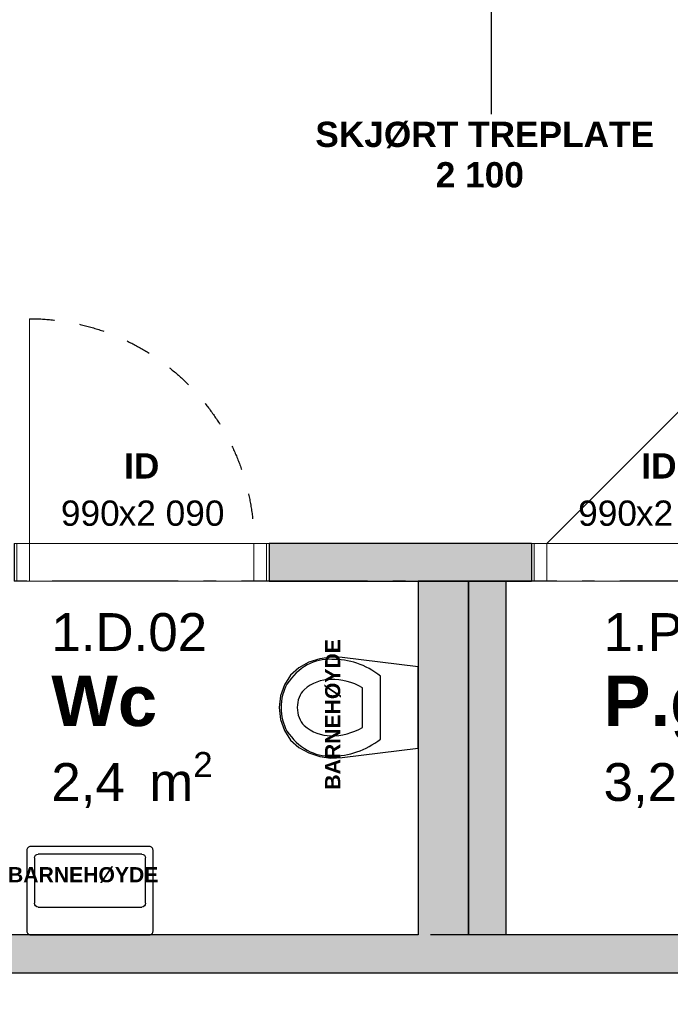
# Model space of a CAD drawing. Header units: millimetres. Extents: x 269 to 62306, y -15633 to 20300.
# Tile 13 of 90: x 15521 to 18100, y -4050 to -151. Entities that reach past the tile are written whole.
import ezdxf
from ezdxf.enums import TextEntityAlignment as Align

# ---------------------------------------------------------------- set-up
doc = ezdxf.new("R2010")
doc.units = ezdxf.units.MM
doc.header["$LTSCALE"] = 0.5
doc.header["$MEASUREMENT"] = 0
for name, pattern in [('Akselinje', [1500, 1000, -200, 100, -200]), ('PLINE', [0]), ('Stipling', [400, 200, -200])]:
    doc.linetypes.add(name, pattern=pattern)
doc.layers.add('234- Vinduer_ dører_ porter(Nye konstruksjoner)', color=7, linetype='Continuous', lineweight=0)
for name, color, linetype in [('241- Bærende innervegger (Skravur)(Nye konstruksjoner)', 7, 'Continuous'), ('241- Bærende innervegger(Nye konstruksjoner)', 7, 'Continuous'), ('242- Ikke-bærende innervegger (Skravur)(Nye konstruksjoner)', 7, 'Continuous'), ('242- Ikke-bærende innervegger(Nye konstruksjoner)', 7, 'Continuous'), ('244- Vinduer_ dører_ foldevegger(Nye konstruksjoner)', 7, 'Continuous'), ('245- Skjørt tekst', 7, 'Continuous'), ('315---A Utstyr for sanitærinstallasjoner(Nye konstruksjoner)', 7, 'Continuous'), ('82-- Modullinjer(Nye konstruksjoner)', 7, 'Continuous'), ('852- Teknisk_symbolsk informasjon_ bygning(Nye konstruksjoner)', 7, 'Continuous'), ('862- M___Nettoareal(Nye konstruksjoner)', 7, 'Continuous'), ('862- M___Nettoareal(Tekst)(Nye konstruksjoner)', 7, 'Continuous'), ('Sanitærlabel', 7, 'Continuous')]:
    doc.layers.add(name, color=color, linetype=linetype)
doc.styles.add('GENERATED_STYLE_1', font='Arial.ttf')
doc.styles.add('GENERATED_STYLE_2', font='Arial Bold.ttf')

# ---------------------------------------------------------------- blocks, each defined once
blk = doc.blocks.new('Wc_1.D.02_50', base_point=(15949.9, -2859.5))
at = {"layer": '862- M___Nettoareal(Tekst)(Nye konstruksjoner)', "insert": (15646.9, -3050.9), "char_height": 150, "attachment_point": 1, "style": 'GENERATED_STYLE_1'}
blk.add_mtext('\\A1;{\\pql;\\pt0,100;\\fArial|b0|i0|c0|p0;\\W1.000000;2,4\\fArial|b0|i0|c0|p0;\\W1.000000;\\A1{\\H.66x;\\S^  ;}\\fArial|b0|i0|c0|p0;\\W1.000000; m\\fArial|b0|i0|c0|p0;\\W1.000000;\\A1{\\H.66x;\\S2^  ;}}', dxfattribs=at)
at = {"layer": '862- M___Nettoareal(Tekst)(Nye konstruksjoner)'}
for tag, height, style, p in [('ROOM_NUMBER', 150, 'GENERATED_STYLE_1', (15646.9, -2500.9)), ('ROOM_NAME', 200, 'GENERATED_STYLE_2', (15646.9, -2748.1))]:
    blk.add_attdef(tag, text='', height=height, dxfattribs=dict(at, style=style)).set_placement(p, align=Align.TOP_LEFT)
blk = doc.blocks.new('P.gard_1.P.13_51', base_point=(18244.4, -2859.5))
at = {"layer": '862- M___Nettoareal(Tekst)(Nye konstruksjoner)', "insert": (17835.4, -3050.9), "char_height": 150, "attachment_point": 1, "style": 'GENERATED_STYLE_1'}
blk.add_mtext('\\A1;{\\pql;\\pt0,100;\\fArial|b0|i0|c0|p0;\\W1.000000;3,2\\fArial|b0|i0|c0|p0;\\W1.000000;\\A1{\\H.66x;\\S^  ;}\\fArial|b0|i0|c0|p0;\\W1.000000; m\\fArial|b0|i0|c0|p0;\\W1.000000;\\A1{\\H.66x;\\S2^  ;}}', dxfattribs=at)
at = {"layer": '862- M___Nettoareal(Tekst)(Nye konstruksjoner)'}
for tag, height, style, p in [('ROOM_NUMBER', 150, 'GENERATED_STYLE_1', (17835.4, -2500.9)), ('ROOM_NAME', 200, 'GENERATED_STYLE_2', (17835.4, -2748.1))]:
    blk.add_attdef(tag, text='', height=height, dxfattribs=dict(at, style=style)).set_placement(p, align=Align.TOP_LEFT)
blk = doc.blocks.new('Dør_9')
at = {"layer": '234- Vinduer_ dører_ porter(Nye konstruksjoner)', "linetype": 'PLINE'}
for p, q in [((445, 0), (445, 890)), ((-505, 0), (505, 0)), ((-495, 0), (-505, 0)), ((-505, 0), (-505, -150)), ((-445, 0), (-495, 0)), ((-495, 0), (-495, -150)), ((-445, 0), (445, 0)), ((-445, -150), (-445, 0)), ((495, 0), (445, 0)), ((445, 0), (445, -150)), ((495, 0), (505, 0)), ((495, -150), (495, 0)), ((505, 0), (505, -150)), ((-505, -150), (505, -150)), ((-495, -150), (-505, -150)), ((-495, -150), (-445, -150)), ((445, -150), (-445, -150)), ((445, -150), (495, -150)), ((495, -150), (505, -150))]:
    blk.add_line(p, q, dxfattribs=at)
at = {"layer": '244- Vinduer_ dører_ foldevegger(Nye konstruksjoner)', "linetype": 'PLINE'}
for p, q in [((-505, 0), (-505, -150)), ((-505, 0), (-505, -150)), ((505, 0), (505, -150)), ((505, 0), (505, -150))]:
    blk.add_line(p, q, dxfattribs=at)
at = {"layer": '244- Vinduer_ dører_ foldevegger(Nye konstruksjoner)', "linetype": 'Stipling'}
blk.add_arc((445, 0), 890, 90, 180, dxfattribs=at)
blk = doc.blocks.new('Dørstempel_6')
at = {"layer": '852- Teknisk_symbolsk informasjon_ bygning(Nye konstruksjoner)', "char_height": 100, "attachment_point": 1, "style": 'GENERATED_STYLE_1'}
for s, insert in [('\\A1;{\\pql;\\pt0,100;\\fArial|b0|i0|c0|p0;\\W1.000000;990\\fArial|b0|i0|c0|p0;\\W1.000000;\\A1{\\H.66x;\\S^  ;}\\fArial|b0|i0|c0|p0;\\W1.000000;\\fArial|b0|i0|c0|p0;\\W1.000000;\\A1{\\H.66x;\\S^  ;}}', (-320.3, 170)), ('\\A1;{\\pql;\\pt0,100;\\fArial|b0|i0|c0|p0;\\W1.000000;x2\xa0090\\fArial|b0|i0|c0|p0;\\W1.000000;\\A1{\\H.66x;\\S^  ;}\\fArial|b0|i0|c0|p0;\\W1.000000;\\fArial|b0|i0|c0|p0;\\W1.000000;\\A1{\\H.66x;\\S^  ;}}', (-91.5, 170))]:
    blk.add_mtext(s, dxfattribs=dict(at, insert=insert))
at = {"layer": '852- Teknisk_symbolsk informasjon_ bygning(Nye konstruksjoner)', "style": 'GENERATED_STYLE_2'}
blk.add_attdef('AC_WIDO_ID', text='', height=100, dxfattribs=at).set_placement((0, 225.4), align=Align.BOTTOM_CENTER)
blk = doc.blocks.new('Dør_11')
at = {"layer": '234- Vinduer_ dører_ porter(Nye konstruksjoner)', "linetype": 'PLINE'}
for p, q in [((445, 0), (-184.3, 629.3)), ((-505, 0), (505, 0)), ((-495, 0), (-505, 0)), ((-505, 0), (-505, -150)), ((-445, 0), (-495, 0)), ((-495, 0), (-495, -150)), ((-445, 0), (445, 0)), ((-445, -150), (-445, 0)), ((495, 0), (445, 0)), ((445, 0), (445, -150)), ((495, 0), (505, 0)), ((495, -150), (495, 0)), ((505, 0), (505, -150)), ((-505, -150), (505, -150)), ((-495, -150), (-505, -150)), ((-495, -150), (-445, -150)), ((445, -150), (-445, -150)), ((445, -150), (495, -150)), ((495, -150), (505, -150))]:
    blk.add_line(p, q, dxfattribs=at)
at = {"layer": '244- Vinduer_ dører_ foldevegger(Nye konstruksjoner)', "linetype": 'PLINE'}
for p, q in [((-505, 0), (-505, -150)), ((-505, 0), (-505, -150)), ((505, 0), (505, -150)), ((505, 0), (505, -150))]:
    blk.add_line(p, q, dxfattribs=at)
at = {"layer": '244- Vinduer_ dører_ foldevegger(Nye konstruksjoner)', "linetype": 'Stipling'}
blk.add_arc((445, 0), 890, 135, 180, dxfattribs=at)
blk = doc.blocks.new('Standard grid marker_5')
at = {"layer": '82-- Modullinjer(Nye konstruksjoner)', "linetype": 'Akselinje'}
blk.add_line((200, 0), (53500, 0), dxfattribs=at)
at = {"layer": '82-- Modullinjer(Nye konstruksjoner)', "style": 'GENERATED_STYLE_2'}
blk.add_attdef('AC_MarkerText_1', text='', height=250, rotation=180, dxfattribs=at).set_placement((54000, -239.3), align=Align.TOP_CENTER)
blk = doc.blocks.new('Servant')
at = {"layer": '315---A Utstyr for sanitærinstallasjoner(Nye konstruksjoner)', "linetype": 'PLINE'}
for p, q in [((-205, -110), (205, -110)), ((-220, -305), (-220, -125)), ((220, -125), (220, -305)), ((205, -320), (-205, -320))]:
    blk.add_line(p, q, dxfattribs=at)
at = {"layer": '315---A Utstyr for sanitærinstallasjoner(Nye konstruksjoner)', "linetype": 'PLINE', "flags": 128}
blk.add_lwpolyline([(-235, 0), (235, 0, -0.414214), (250, -15), (250, -335, -0.414214), (235, -350), (-235, -350, -0.414214), (-250, -335), (-250, -15, -0.414214)], format="xyb", close=True, dxfattribs=at)
at = {"layer": '315---A Utstyr for sanitærinstallasjoner(Nye konstruksjoner)', "linetype": 'PLINE'}
for centre, start, end in [((-205, -125), 90, 180), ((205, -125), 0, 90), ((-205, -305), 180, 270), ((205, -305), 270, 0)]:
    blk.add_arc(centre, 15, start, end, dxfattribs=at)
blk = doc.blocks.new('WC')
at = {"layer": '315---A Utstyr for sanitærinstallasjoner(Nye konstruksjoner)', "linetype": 'PLINE'}
for p, q in [((0, -148.7), (-124.5, -148.7)), ((124.5, -148.7), (0, -148.7)), ((0, -219.6), (-78.6, -219.6)), ((78.6, -219.6), (0, -219.6))]:
    blk.add_line(p, q, dxfattribs=at)
at = {"layer": '315---A Utstyr for sanitærinstallasjoner(Nye konstruksjoner)', "linetype": 'PLINE', "flags": 128}
blk.add_lwpolyline([(-193.6, -389.7), (-179.4, -432.4), (-157.7, -472.8), (-128.5, -504.7), (-90.7, -529.2), (-46.9, -544.7), (0, -550), (46.9, -544.7), (90.7, -529.2), (128.5, -504.7), (157.7, -472.8), (179.4, -432.4), (193.6, -389.7), (199.9, -345.5), (198.1, -301.1), (161.1, 0), (-161.1, 0), (-198.1, -301.1), (-199.9, -345.5)], close=True, dxfattribs=at)
at = {"layer": '315---A Utstyr for sanitærinstallasjoner(Nye konstruksjoner)', "linetype": 'PLINE'}
for centre, major_axis, start_param, end_param in [((295, -333.4), (486, 0), 2.612188, 3.165208), ((-295, -333.4), (486, 0), 6.259567, 6.812588), ((302.2, -341.7), (414, 0), 2.738768, 3.154495), ((-302.2, -341.7), (414, 0), 6.27028, 6.686008), ((102.2, -354.3), (293.6, 0), 3.085861, 3.98645), ((154.2, -345.1), (265.9, 0), 3.144841, 3.702507), ((-154.2, -345.1), (265.9, 0), 5.722267, 6.279932), ((-102.2, -354.3), (293.6, 0), 5.438324, 6.338913), ((0.9, -411.5), (89.4, 0), 3.778693, 4.701998), ((-0.9, -411.5), (89.4, 0), 4.72278, 5.646085), ((0.9, -423.5), (158.3, 0), 4.079884, 4.706528), ((-0.9, -423.5), (158.3, 0), 4.71825, 5.344894)]:
    blk.add_ellipse(centre, major_axis=major_axis, ratio=0.752422, start_param=start_param, end_param=end_param, dxfattribs=at)
blk = doc.blocks.new('Label_17', base_point=(17390, -125))
at = {"layer": '245- Skjørt tekst', "linetype": 'PLINE'}
for p, q in [((17390, -26), (17390, -224)), ((17390, -224), (17390, -525))]:
    blk.add_line(p, q, dxfattribs=at)
at = {"layer": '245- Skjørt tekst', "char_height": 100, "attachment_point": 2, "style": 'GENERATED_STYLE_2'}
for s, insert in [('\\A1;{\\pqc;\\pt0,1000;\\fArial|b1|i0|c0|p0;\\W1.000000;SKJØRT TREPLATE\\fArial|b1|i0|c0|p0;\\W1.000000;\\A1{\\H.66x;\\S^  ;}\\fArial|b1|i0|c0|p0;\\W1.000000;\\fArial|b1|i0|c0|p0;\\W1.000000;\\A1{\\H.66x;\\S^  ;}\\fArial|b1|i0|c0|p0;\\W1.000000; \\fArial|b1|i0|c0|p0;\\W1.000000;\\fArial|b1|i0|c0|p0;\\W1.000000;\\fArial|b1|i0|c0|p0;\\W1.000000;\\fArial|b1|i0|c0|p0;\\W1.000000;\\fArial|b1|i0|c0|p0;\\W1.000000;\\fArial|b1|i0|c0|p0;\\W1.000000;\\fArial|b1|i0|c0|p0;\\W1.000000;\\fArial|b1|i0|c0|p0;\\W1.000000;\\fArial|b1|i0|c0|p0;\\W1.000000;\\fArial|b1|i0|c0|p0;\\W1.000000;\\fArial|b1|i0|c0|p0;\\W1.000000;\\fArial|b1|i0|c0|p0;\\W1.000000;\\fArial|b1|i0|c0|p0;\\W1.000000;\\fArial|b1|i0|c0|p0;\\W1.000000;\\fArial|b1|i0|c0|p0;\\W1.000000;\\fArial|b1|i0|c0|p0;\\W1.000000;\\fArial|b1|i0|c0|p0;\\W1.000000;\\fArial|b1|i0|c0|p0;\\W1.000000;\\fArial|b1|i0|c0|p0;\\W1.000000;\\fArial|b1|i0|c0|p0;\\W1.000000;\\fArial|b1|i0|c0|p0;\\W1.000000;\\fArial|b1|i0|c0|p0;\\W1.000000;\\fArial|b1|i0|c0|p0;\\W1.000000;\\fArial|b1|i0|c0|p0;\\W1.000000;\\fArial|b1|i0|c0|p0;\\W1.000000;\\fArial|b1|i0|c0|p0;\\W1.000000;\\fArial|b1|i0|c0|p0;\\W1.000000;\\fArial|b1|i0|c0|p0;\\W1.000000;\\fArial|b1|i0|c0|p0;\\W1.000000;\\fArial|b1|i0|c0|p0;\\W1.000000;\\fArial|b1|i0|c0|p0;\\W1.000000;\\fArial|b1|i0|c0|p0;\\W1.000000;\\fArial|b1|i0|c0|p0;\\W1.000000;\\fArial|b1|i0|c0|p0;\\W1.000000;\\fArial|b1|i0|c0|p0;\\W1.000000;\\fArial|b1|i0|c0|p0;\\W1.000000;\\fArial|b1|i0|c0|p0;\\W1.000000;\\fArial|b1|i0|c0|p0;\\W1.000000;\\fArial|b1|i0|c0|p0;\\W1.000000;\\fArial|b1|i0|c0|p0;\\W1.000000;\\fArial|b1|i0|c0|p0;\\W1.000000;\\fArial|b1|i0|c0|p0;\\W1.000000;\\fArial|b1|i0|c0|p0;\\W1.000000;}', (17390, -555)), ('\\A1;{\\pqc;\\pt0,1000;\\fArial|b1|i0|c0|p0;\\W1.000000;2\xa0100 \\fArial|b1|i0|c0|p0;\\W1.000000;\\A1{\\H.66x;\\S^  ;}\\fArial|b1|i0|c0|p0;\\W1.000000;\\fArial|b1|i0|c0|p0;\\W1.000000;\\A1{\\H.66x;\\S^  ;}\\fArial|b1|i0|c0|p0;\\W1.000000;\\fArial|b1|i0|c0|p0;\\W1.000000;\\fArial|b1|i0|c0|p0;\\W1.000000;\\fArial|b1|i0|c0|p0;\\W1.000000;\\fArial|b1|i0|c0|p0;\\W1.000000;\\fArial|b1|i0|c0|p0;\\W1.000000;\\fArial|b1|i0|c0|p0;\\W1.000000;\\fArial|b1|i0|c0|p0;\\W1.000000;\\fArial|b1|i0|c0|p0;\\W1.000000;\\fArial|b1|i0|c0|p0;\\W1.000000;\\fArial|b1|i0|c0|p0;\\W1.000000;\\fArial|b1|i0|c0|p0;\\W1.000000;\\fArial|b1|i0|c0|p0;\\W1.000000;\\fArial|b1|i0|c0|p0;\\W1.000000;\\fArial|b1|i0|c0|p0;\\W1.000000;\\fArial|b1|i0|c0|p0;\\W1.000000;\\fArial|b1|i0|c0|p0;\\W1.000000;\\fArial|b1|i0|c0|p0;\\W1.000000;\\fArial|b1|i0|c0|p0;\\W1.000000;\\fArial|b1|i0|c0|p0;\\W1.000000;\\fArial|b1|i0|c0|p0;\\W1.000000;\\fArial|b1|i0|c0|p0;\\W1.000000;\\fArial|b1|i0|c0|p0;\\W1.000000;\\fArial|b1|i0|c0|p0;\\W1.000000;\\fArial|b1|i0|c0|p0;\\W1.000000;\\fArial|b1|i0|c0|p0;\\W1.000000;\\fArial|b1|i0|c0|p0;\\W1.000000;\\fArial|b1|i0|c0|p0;\\W1.000000;\\fArial|b1|i0|c0|p0;\\W1.000000;\\fArial|b1|i0|c0|p0;\\W1.000000;\\fArial|b1|i0|c0|p0;\\W1.000000;\\fArial|b1|i0|c0|p0;\\W1.000000;\\fArial|b1|i0|c0|p0;\\W1.000000;\\fArial|b1|i0|c0|p0;\\W1.000000;\\fArial|b1|i0|c0|p0;\\W1.000000;\\fArial|b1|i0|c0|p0;\\W1.000000;\\fArial|b1|i0|c0|p0;\\W1.000000;\\fArial|b1|i0|c0|p0;\\W1.000000;\\fArial|b1|i0|c0|p0;\\W1.000000;\\fArial|b1|i0|c0|p0;\\W1.000000;\\fArial|b1|i0|c0|p0;\\W1.000000;\\fArial|b1|i0|c0|p0;\\W1.000000;\\fArial|b1|i0|c0|p0;\\W1.000000;\\fArial|b1|i0|c0|p0;\\W1.000000;}', (17390, -715))]:
    blk.add_mtext(s, dxfattribs=dict(at, insert=insert))
blk = doc.blocks.new('Label_28', base_point=(15800, -3600))
at = {"layer": 'Sanitærlabel', "insert": (15800, -3506.714), "char_height": 60, "attachment_point": 2, "style": 'GENERATED_STYLE_2'}
blk.add_mtext('\\A1;{\\pqc;\\pt0,241000;\\fArial|b1|i0|c0|p0;\\W1.000000;BARNEHØYDE \\fArial|b1|i0|c0|p0;\\W1.000000;\\A1{\\H.66x;\\S^  ;}\\fArial|b1|i0|c0|p0;\\W1.000000;\\fArial|b1|i0|c0|p0;\\W1.000000;\\A1{\\H.66x;\\S^  ;}\\fArial|b1|i0|c0|p0;\\W1.000000;\\fArial|b1|i0|c0|p0;\\W1.000000;\\fArial|b1|i0|c0|p0;\\W1.000000;\\fArial|b1|i0|c0|p0;\\W1.000000;\\fArial|b1|i0|c0|p0;\\W1.000000;\\fArial|b1|i0|c0|p0;\\W1.000000;\\fArial|b1|i0|c0|p0;\\W1.000000;\\fArial|b1|i0|c0|p0;\\W1.000000;\\fArial|b1|i0|c0|p0;\\W1.000000;\\fArial|b1|i0|c0|p0;\\W1.000000;\\fArial|b1|i0|c0|p0;\\W1.000000;\\fArial|b1|i0|c0|p0;\\W1.000000;\\fArial|b1|i0|c0|p0;\\W1.000000;\\fArial|b1|i0|c0|p0;\\W1.000000;\\fArial|b1|i0|c0|p0;\\W1.000000;\\fArial|b1|i0|c0|p0;\\W1.000000;\\fArial|b1|i0|c0|p0;\\W1.000000;\\fArial|b1|i0|c0|p0;\\W1.000000;\\fArial|b1|i0|c0|p0;\\W1.000000;\\fArial|b1|i0|c0|p0;\\W1.000000;\\fArial|b1|i0|c0|p0;\\W1.000000;\\fArial|b1|i0|c0|p0;\\W1.000000;\\fArial|b1|i0|c0|p0;\\W1.000000;\\fArial|b1|i0|c0|p0;\\W1.000000;\\fArial|b1|i0|c0|p0;\\W1.000000;\\fArial|b1|i0|c0|p0;\\W1.000000;\\fArial|b1|i0|c0|p0;\\W1.000000;\\fArial|b1|i0|c0|p0;\\W1.000000;\\fArial|b1|i0|c0|p0;\\W1.000000;\\fArial|b1|i0|c0|p0;\\W1.000000;\\fArial|b1|i0|c0|p0;\\W1.000000;\\fArial|b1|i0|c0|p0;\\W1.000000;\\fArial|b1|i0|c0|p0;\\W1.000000;\\fArial|b1|i0|c0|p0;\\W1.000000;\\fArial|b1|i0|c0|p0;\\W1.000000;\\fArial|b1|i0|c0|p0;\\W1.000000;\\fArial|b1|i0|c0|p0;\\W1.000000;\\fArial|b1|i0|c0|p0;\\W1.000000;\\fArial|b1|i0|c0|p0;\\W1.000000;\\fArial|b1|i0|c0|p0;\\W1.000000;\\fArial|b1|i0|c0|p0;\\W1.000000;\\fArial|b1|i0|c0|p0;\\W1.000000;\\fArial|b1|i0|c0|p0;\\W1.000000;\\fArial|b1|i0|c0|p0;\\W1.000000;}', dxfattribs=at)
blk = doc.blocks.new('Label_33', base_point=(16824.999758, -2875))
at = {"layer": 'Sanitærlabel', "insert": (16731.713758, -2875), "char_height": 60, "attachment_point": 2, "rotation": 90, "style": 'GENERATED_STYLE_2'}
blk.add_mtext('\\A1;{\\pqc;\\pt0,241000;\\fArial|b1|i0|c0|p0;\\W1.000000;BARNEHØYDE \\fArial|b1|i0|c0|p0;\\W1.000000;\\A1{\\H.66x;\\S^  ;}\\fArial|b1|i0|c0|p0;\\W1.000000;\\fArial|b1|i0|c0|p0;\\W1.000000;\\A1{\\H.66x;\\S^  ;}\\fArial|b1|i0|c0|p0;\\W1.000000;\\fArial|b1|i0|c0|p0;\\W1.000000;\\fArial|b1|i0|c0|p0;\\W1.000000;\\fArial|b1|i0|c0|p0;\\W1.000000;\\fArial|b1|i0|c0|p0;\\W1.000000;\\fArial|b1|i0|c0|p0;\\W1.000000;\\fArial|b1|i0|c0|p0;\\W1.000000;\\fArial|b1|i0|c0|p0;\\W1.000000;\\fArial|b1|i0|c0|p0;\\W1.000000;\\fArial|b1|i0|c0|p0;\\W1.000000;\\fArial|b1|i0|c0|p0;\\W1.000000;\\fArial|b1|i0|c0|p0;\\W1.000000;\\fArial|b1|i0|c0|p0;\\W1.000000;\\fArial|b1|i0|c0|p0;\\W1.000000;\\fArial|b1|i0|c0|p0;\\W1.000000;\\fArial|b1|i0|c0|p0;\\W1.000000;\\fArial|b1|i0|c0|p0;\\W1.000000;\\fArial|b1|i0|c0|p0;\\W1.000000;\\fArial|b1|i0|c0|p0;\\W1.000000;\\fArial|b1|i0|c0|p0;\\W1.000000;\\fArial|b1|i0|c0|p0;\\W1.000000;\\fArial|b1|i0|c0|p0;\\W1.000000;\\fArial|b1|i0|c0|p0;\\W1.000000;\\fArial|b1|i0|c0|p0;\\W1.000000;\\fArial|b1|i0|c0|p0;\\W1.000000;\\fArial|b1|i0|c0|p0;\\W1.000000;\\fArial|b1|i0|c0|p0;\\W1.000000;\\fArial|b1|i0|c0|p0;\\W1.000000;\\fArial|b1|i0|c0|p0;\\W1.000000;\\fArial|b1|i0|c0|p0;\\W1.000000;\\fArial|b1|i0|c0|p0;\\W1.000000;\\fArial|b1|i0|c0|p0;\\W1.000000;\\fArial|b1|i0|c0|p0;\\W1.000000;\\fArial|b1|i0|c0|p0;\\W1.000000;\\fArial|b1|i0|c0|p0;\\W1.000000;\\fArial|b1|i0|c0|p0;\\W1.000000;\\fArial|b1|i0|c0|p0;\\W1.000000;\\fArial|b1|i0|c0|p0;\\W1.000000;\\fArial|b1|i0|c0|p0;\\W1.000000;\\fArial|b1|i0|c0|p0;\\W1.000000;\\fArial|b1|i0|c0|p0;\\W1.000000;\\fArial|b1|i0|c0|p0;\\W1.000000;\\fArial|b1|i0|c0|p0;\\W1.000000;\\fArial|b1|i0|c0|p0;\\W1.000000;}', dxfattribs=at)

msp = doc.modelspace()

# ---------------------------------------------------------------- hatches: boundary and pattern name
at = {"layer": '241- Bærende innervegger (Skravur)(Nye konstruksjoner)', "linetype": 'Continuous'}
msp.add_hatch(color=256, dxfattribs=at).paths.add_polyline_path([(17550, -2225), (16510, -2225), (16510, -2375), (17550, -2375)])
at = {"layer": '242- Ikke-bærende innervegger (Skravur)(Nye konstruksjoner)', "linetype": 'Continuous'}
for points in [[(17100, -2375), (17100, -3775), (17300, -3775), (17300, -2375)], [(17300, -2375), (17300, -3775), (17450, -3775), (17450, -2375)], [(15400, -3925), (23325, -3925), (23325, -3775), (15400, -3775)]]:
    msp.add_hatch(color=256, dxfattribs=at).paths.add_polyline_path(points)

# ---------------------------------------------------------------- linework, layer by layer
at = {"layer": '241- Bærende innervegger(Nye konstruksjoner)', "linetype": 'PLINE'}
for p, q in [((16510, -2225), (16510, -2375)), ((17550, -2225), (17550, -2375))]:
    msp.add_line(p, q, dxfattribs=at)
at = {"layer": '241- Bærende innervegger(Nye konstruksjoner)', "linetype": 'PLINE', "flags": 128}
for points in [[(17550, -2225), (16510, -2225)], [(16510, -2375), (17550, -2375)]]:
    msp.add_lwpolyline(points, dxfattribs=at)
at = {"layer": '242- Ikke-bærende innervegger(Nye konstruksjoner)', "linetype": 'PLINE', "flags": 128}
for points in [[(17100, -2375), (17100, -3775)], [(17300, -2375), (17100, -2375)], [(17300, -2375), (17300, -3775)], [(17450, -2375), (17300, -2375)], [(17300, -3775), (17300, -2375)], [(17450, -3775), (17450, -2375)], [(17100, -3775), (15400, -3775)], [(21250, -3775), (17450, -3775)], [(15400, -3925), (23325, -3925)]]:
    msp.add_lwpolyline(points, dxfattribs=at)

# ---------------------------------------------------------------- block references
at = {"layer": '244- Vinduer_ dører_ foldevegger(Nye konstruksjoner)', "linetype": 'PLINE', "xscale": -1, "zscale": 1000}
for name, p in [('Dør_9', (16005, -2225)), ('Dør_11', (18055, -2225))]:
    msp.add_blockref(name, p, dxfattribs=at)
at = {"layer": '245- Skjørt tekst', "linetype": 'PLINE'}
msp.add_blockref('Label_17', (17390, -125), dxfattribs=at)
at = {"layer": '315---A Utstyr for sanitærinstallasjoner(Nye konstruksjoner)', "linetype": 'PLINE', "zscale": 1000, "rotation": 270}
msp.add_blockref('WC', (17100, -2875), dxfattribs=at)
at = {"layer": '315---A Utstyr for sanitærinstallasjoner(Nye konstruksjoner)', "linetype": 'PLINE', "xscale": -1, "zscale": 1000, "rotation": 180}
msp.add_blockref('Servant', (15800, -3775), dxfattribs=at)
at = {"layer": '82-- Modullinjer(Nye konstruksjoner)', "linetype": 'PLINE', "zscale": 1000, "rotation": 180}
for p in [(54600, -2375), (54600, -3775)]:
    msp.add_blockref('Standard grid marker_5', p, dxfattribs=at)
at = {"layer": '852- Teknisk_symbolsk informasjon_ bygning(Nye konstruksjoner)'}
ref = msp.add_blockref('Dørstempel_6', (16005, -2225), dxfattribs=at)
ref.add_attrib('AC_WIDO_ID', 'ID', dxfattribs={"color": 7, "height": 100, "style": 'GENERATED_STYLE_2'}).set_placement((16005, -1997.9), align=Align.BOTTOM_CENTER)
ref = msp.add_blockref('Dørstempel_6', (18055, -2225), dxfattribs=at)
ref.add_attrib('AC_WIDO_ID', 'ID', dxfattribs={"color": 7, "height": 100, "style": 'GENERATED_STYLE_2'}).set_placement((18055, -1997.9), align=Align.BOTTOM_CENTER)
at = {"layer": '862- M___Nettoareal(Nye konstruksjoner)', "linetype": 'Continuous'}
ref = msp.add_blockref('Wc_1.D.02_50', (15949.9, -2859.5), dxfattribs=at)
ref.add_attrib('ROOM_NAME', 'Wc', dxfattribs={"layer": '862- M___Nettoareal(Tekst)(Nye konstruksjoner)', "color": 7, "height": 200, "style": 'GENERATED_STYLE_2'}).set_placement((15646.9, -2748.1), align=Align.TOP_LEFT)
ref.add_attrib('ROOM_NUMBER', '1.D.02', dxfattribs={"layer": '862- M___Nettoareal(Tekst)(Nye konstruksjoner)', "color": 7, "height": 150, "style": 'GENERATED_STYLE_1'}).set_placement((15646.9, -2500.9), align=Align.TOP_LEFT)
ref = msp.add_blockref('P.gard_1.P.13_51', (18244.4, -2859.5), dxfattribs=at)
ref.add_attrib('ROOM_NAME', 'P.gard', dxfattribs={"layer": '862- M___Nettoareal(Tekst)(Nye konstruksjoner)', "color": 7, "height": 200, "style": 'GENERATED_STYLE_2'}).set_placement((17835.4, -2748.1), align=Align.TOP_LEFT)
ref.add_attrib('ROOM_NUMBER', '1.P.13', dxfattribs={"layer": '862- M___Nettoareal(Tekst)(Nye konstruksjoner)', "color": 7, "height": 150, "style": 'GENERATED_STYLE_1'}).set_placement((17835.4, -2500.9), align=Align.TOP_LEFT)
at = {"layer": 'Sanitærlabel', "linetype": 'PLINE'}
for name, p in [('Label_33', (16825, -2875)), ('Label_28', (15800, -3600))]:
    msp.add_blockref(name, p, dxfattribs=at)

doc.saveas('drawing.dxf')
